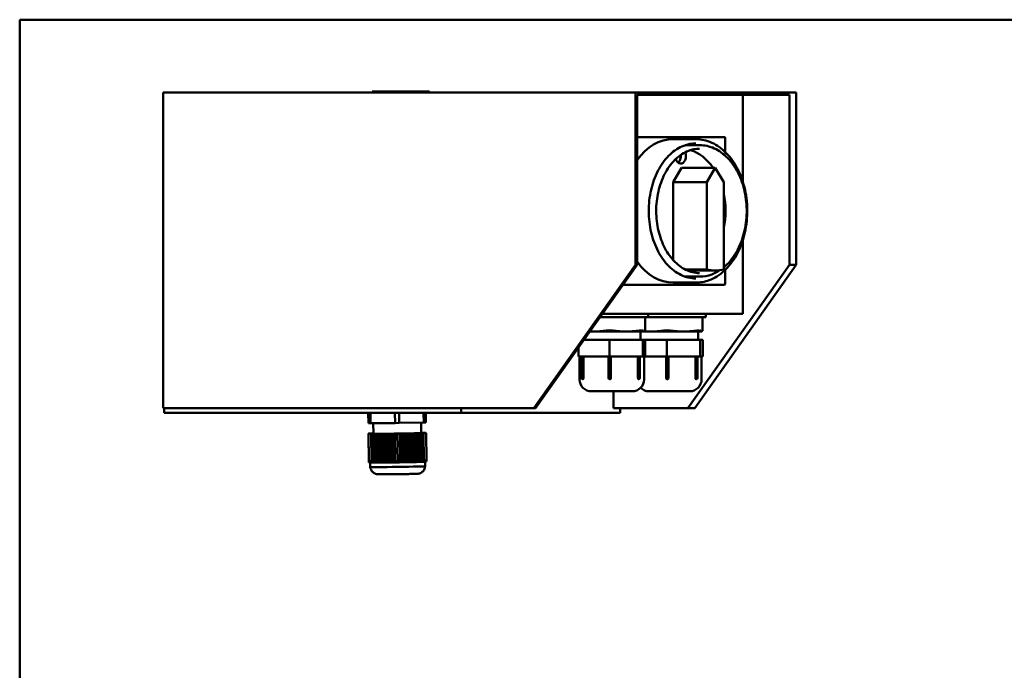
# Model space of a CAD drawing. Header units: millimetres. Extents: x 400 to 1700, y 254 to 1231.
# Tile 3 of 4: x 407 to 818, y 959 to 1231. Entities that reach past the tile are written whole.
import ezdxf

# ---------------------------------------------------------------- set-up
doc = ezdxf.new("R2010")
doc.units = ezdxf.units.MM
doc.header["$LTSCALE"] = 5
doc.layers.add('Widoczne (ISO)', color=7, linetype='Continuous', lineweight=50)

msp = doc.modelspace()

# ---------------------------------------------------------------- linework, layer by layer
at = {"layer": 'Widoczne (ISO)'}
for p, q in [((406.53, 1231.25), (406.53, 808.56)), ((430.55, 1231.25), (406.53, 1231.25)), ((430.55, 1231.25), (760.11, 1231.25)), ((818.09, 1231.25), (760.11, 1231.25)), ((818.09, 1231.25), (1281.91, 1231.25)), ((663.92, 1200.75), (466.46, 1200.75)), ((466.46, 1068.75), (466.46, 1200.75)), ((553.81, 1201.25), (553.87, 1201.25)), ((553.81, 1200.75), (553.81, 1201.25)), ((565.32, 1201.25), (553.87, 1201.25)), ((565.32, 1201.25), (565.52, 1201.25)), ((565.32, 1200.75), (565.32, 1201.25)), ((577.57, 1201.25), (565.52, 1201.25)), ((577.57, 1201.25), (577.77, 1201.25)), ((577.77, 1200.75), (577.77, 1201.25)), ((665.19, 1200.75), (663.92, 1200.75)), ((663.92, 1198.95), (663.92, 1200.75)), ((663.92, 1198.95), (663.92, 1128.75)), ((664.63, 1198.95), (664.63, 1199.75)), ((665.19, 1199.75), (664.63, 1199.75)), ((664.63, 1128.75), (664.63, 1198.95)), ((727.56, 1200.75), (665.19, 1200.75)), ((665.19, 1199.75), (727.56, 1199.75)), ((708.82, 1199.75), (708.82, 1163.39)), ((727.56, 1200.75), (731.09, 1200.75)), ((727.56, 1199.75), (728.27, 1199.75)), ((728.27, 1198.75), (728.27, 1199.75)), ((728.27, 1128.75), (728.27, 1198.75)), ((731.09, 1198.75), (731.09, 1200.75)), ((731.09, 1128.75), (731.09, 1198.75)), ((701.04, 1182.15), (664.63, 1182.15)), ((679.62, 1181.25), (689.18, 1181.25)), ((701.38, 1181.75), (701.38, 1175.95)), ((684.68, 1178.75), (690.75, 1178.75)), ((679.62, 1163.29), (683.15, 1169.25)), ((683.15, 1169.25), (697.3, 1169.25)), ((697.3, 1169.25), (693.76, 1163.29)), ((700.83, 1163.29), (697.3, 1169.25)), ((679.62, 1130.73), (679.62, 1163.29)), ((679.62, 1163.29), (693.76, 1163.29)), ((693.76, 1163.29), (693.76, 1126.79)), ((700.83, 1126.79), (700.83, 1163.29)), ((708.82, 1139.11), (708.82, 1108.25)), ((663.92, 1128.75), (621.49, 1068.75)), ((622.2, 1068.75), (664.63, 1128.75)), ((664.63, 1128.75), (663.92, 1128.75)), ((728.27, 1128.75), (685.84, 1068.75)), ((688.67, 1068.75), (731.09, 1128.75)), ((731.09, 1128.75), (728.27, 1128.75)), ((684.62, 1126.79), (693.76, 1126.79)), ((684.68, 1123.75), (690.75, 1123.75)), ((685.7, 1126.28), (697.3, 1126.28)), ((701.38, 1126.55), (701.38, 1120.75)), ((658.69, 1120.35), (701.04, 1120.35)), ((679.62, 1121.25), (689.18, 1121.25)), ((708.82, 1108.25), (650.13, 1108.25)), ((669.27, 1108.25), (669.27, 1106.8)), ((693.31, 1108.25), (693.31, 1106.8)), ((652.46, 1106.8), (649.11, 1106.8)), ((652.46, 1106.8), (653.62, 1106.8)), ((666.38, 1106.8), (653.62, 1106.8)), ((666.38, 1106.8), (667.02, 1106.8)), ((669.27, 1106.8), (667.02, 1106.8)), ((667.94, 1106.8), (667.94, 1101.26)), ((676.5, 1106.8), (669.27, 1106.8)), ((676.5, 1106.8), (677.67, 1106.8)), ((690.42, 1106.8), (677.67, 1106.8)), ((690.42, 1106.8), (691.07, 1106.8)), ((693.31, 1106.8), (691.07, 1106.8)), ((691.98, 1106.8), (691.98, 1101.26)), ((644.86, 1100.8), (646.53, 1100.8)), ((646.53, 1100.8), (660.01, 1100.8)), ((660.01, 1100.8), (667.49, 1100.8)), ((666.02, 1100.8), (666.02, 1097.3)), ((666.06, 1100.8), (666.06, 1097.3)), ((667.49, 1100.8), (667.52, 1100.8)), ((667.52, 1100.8), (667.55, 1100.81)), ((667.52, 1100.8), (670.58, 1100.8)), ((670.58, 1100.8), (684.05, 1100.8)), ((684.05, 1100.8), (691.53, 1100.8)), ((690.06, 1100.8), (690.06, 1097.3)), ((691.53, 1100.8), (691.56, 1100.8)), ((691.56, 1100.8), (691.59, 1100.81)), ((642.39, 1097.3), (653.02, 1097.3)), ((653.02, 1097.3), (653.02, 1090.3)), ((653.02, 1097.3), (666.99, 1097.3)), ((666.99, 1097.3), (666.99, 1090.3)), ((666.99, 1097.3), (667.99, 1097.3)), ((667.99, 1097.3), (667.99, 1090.3)), ((667.99, 1097.3), (677.06, 1097.3)), ((677.06, 1097.3), (677.06, 1090.3)), ((677.06, 1097.3), (691.03, 1097.3)), ((691.03, 1097.3), (691.03, 1090.3)), ((691.03, 1097.3), (692.03, 1097.3)), ((692.03, 1097.3), (692.03, 1090.3)), ((640.05, 1093.99), (640.05, 1090.3)), ((640.05, 1090.3), (646.53, 1090.3)), ((640.52, 1090.3), (640.52, 1080.8)), ((641.42, 1090.3), (641.42, 1081.31)), ((642.15, 1090.3), (642.15, 1081.31)), ((646.53, 1090.3), (653.02, 1090.3)), ((652.65, 1090.3), (652.65, 1081.31)), ((653.02, 1090.3), (660.01, 1090.3)), ((653.65, 1090.3), (653.65, 1081.31)), ((660.01, 1090.3), (666.99, 1090.3)), ((664.97, 1081.31), (664.97, 1090.3)), ((665.75, 1090.3), (665.75, 1081.31)), ((666.99, 1090.3), (667.49, 1090.3)), ((667.49, 1090.3), (667.99, 1090.3)), ((667.52, 1090.3), (667.52, 1080.8)), ((667.99, 1090.3), (670.58, 1090.3)), ((670.58, 1090.3), (677.06, 1090.3)), ((676.7, 1090.3), (676.7, 1081.31)), ((677.06, 1090.3), (684.05, 1090.3)), ((677.7, 1090.3), (677.7, 1081.31)), ((684.05, 1090.3), (691.03, 1090.3)), ((689.01, 1081.31), (689.01, 1090.3)), ((689.8, 1090.3), (689.8, 1081.31)), ((691.03, 1090.3), (691.53, 1090.3)), ((691.53, 1090.3), (692.03, 1090.3)), ((691.56, 1090.3), (691.56, 1080.8)), ((662.52, 1075.8), (645.52, 1075.8)), ((654.73, 1068.75), (654.73, 1075.8)), ((686.56, 1075.8), (669.56, 1075.8)), ((621.49, 1068.75), (466.46, 1068.75)), ((466.87, 1066.74), (466.87, 1068.75)), ((466.87, 1066.74), (591.09, 1066.74)), ((552.3, 1062.64), (552.24, 1066.74)), ((552.25, 1066.74), (552.31, 1062.48)), ((552.25, 1066.14), (552.26, 1065.48)), ((552.26, 1065.48), (552.25, 1066.14)), ((552.25, 1066.14), (552.25, 1066.14)), ((553.18, 1062.47), (553.12, 1066.74)), ((563.39, 1066.74), (563.45, 1062.53)), ((565.18, 1062.55), (565.12, 1066.74)), ((575.39, 1066.74), (575.44, 1062.78)), ((576.31, 1062.81), (576.25, 1066.74)), ((591.09, 1066.74), (591.09, 1068.75)), ((657.56, 1066.74), (591.09, 1066.74)), ((621.49, 1068.75), (622.2, 1068.75)), ((654.73, 1068.75), (685.84, 1068.75)), ((657.56, 1068.75), (657.56, 1066.74)), ((685.84, 1068.75), (688.67, 1068.75)), ((552.26, 1065.61), (552.26, 1065.76)), ((552.26, 1065.76), (552.26, 1065.75)), ((552.26, 1065.17), (552.26, 1065.75)), ((552.26, 1065.75), (552.26, 1065.74)), ((552.26, 1065.75), (552.26, 1065.6)), ((552.26, 1065.74), (552.26, 1065.32)), ((552.26, 1065.32), (552.26, 1065.74)), ((552.26, 1065.74), (552.26, 1065.73)), ((552.26, 1065.73), (552.26, 1065.18)), ((552.26, 1065.72), (552.26, 1065.51)), ((552.26, 1065.54), (552.26, 1065.72)), ((552.26, 1065.72), (552.26, 1065.7)), ((552.28, 1064.2), (552.26, 1065.7)), ((552.26, 1065.7), (552.26, 1065.7)), ((552.26, 1065.7), (552.28, 1064.4)), ((552.26, 1065.7), (552.26, 1065.49)), ((552.26, 1065.68), (552.26, 1065.68)), ((552.26, 1065.68), (552.28, 1064.18)), ((552.28, 1064.39), (552.26, 1065.68)), ((552.26, 1065.64), (552.26, 1065.64)), ((552.26, 1065.6), (552.26, 1065.61)), ((552.26, 1065.61), (552.26, 1065.61)), ((552.28, 1064.25), (552.26, 1065.6)), ((552.26, 1065.6), (552.26, 1065.6)), ((552.26, 1065.6), (552.27, 1064.59)), ((552.26, 1065.6), (552.26, 1065.6)), ((552.26, 1065.6), (552.26, 1065.6)), ((552.26, 1065.59), (552.26, 1065.59)), ((552.26, 1065.59), (552.26, 1065.59)), ((552.26, 1065.53), (552.26, 1065.54)), ((552.26, 1065.54), (552.26, 1065.54)), ((552.26, 1065.53), (552.26, 1065.53)), ((552.26, 1065.51), (552.26, 1065.51)), ((552.26, 1065.51), (552.26, 1065.51)), ((552.26, 1065.48), (552.26, 1065.48)), ((552.26, 1065.48), (552.26, 1065.48)), ((552.26, 1065.32), (552.26, 1065.32)), ((552.26, 1065.05), (552.28, 1064.27)), ((552.28, 1064.4), (552.27, 1065.28)), ((552.27, 1065.28), (552.27, 1065.28)), ((552.27, 1065.28), (552.28, 1064.39)), ((552.26, 1065.18), (552.27, 1064.61)), ((552.27, 1064.62), (552.26, 1065.17)), ((552.26, 1065.17), (552.27, 1065.17)), ((552.28, 1064.19), (552.27, 1065.03)), ((552.27, 1065.03), (552.28, 1064.2)), ((552.27, 1064.61), (552.27, 1065.03)), ((552.27, 1065.03), (552.27, 1064.62)), ((552.27, 1065.03), (552.27, 1065.03)), ((552.27, 1065.03), (552.27, 1065.03)), ((552.26, 1065.01), (552.27, 1065.01)), ((552.27, 1064.45), (552.27, 1064.85)), ((552.27, 1064.85), (552.27, 1064.85)), ((552.27, 1064.62), (552.27, 1064.62)), ((552.27, 1064.62), (552.27, 1064.62)), ((552.27, 1064.61), (552.27, 1064.61)), ((552.27, 1064.61), (552.27, 1064.61)), ((552.27, 1064.59), (552.27, 1064.45)), ((552.27, 1064.59), (552.27, 1064.59)), ((552.27, 1064.28), (552.27, 1064.46)), ((552.27, 1064.46), (552.27, 1064.45)), ((552.27, 1064.45), (552.27, 1064.45)), ((552.28, 1064.27), (552.27, 1064.28)), ((552.27, 1064.28), (552.28, 1064.28)), ((552.28, 1064.48), (552.28, 1064.48)), ((552.28, 1064.48), (552.28, 1064.26)), ((552.28, 1064.4), (552.28, 1064.4)), ((552.28, 1064.39), (552.28, 1064.39)), ((552.28, 1064.36), (552.28, 1064.36)), ((552.28, 1064.35), (552.28, 1064.35)), ((552.28, 1064.25), (552.28, 1064.25)), ((552.28, 1064.25), (552.28, 1064.25)), ((552.28, 1064.2), (552.28, 1064.2)), ((552.28, 1064.2), (552.28, 1064.2)), ((552.28, 1064.18), (552.28, 1064.19)), ((552.28, 1064.19), (552.28, 1064.19)), ((552.3, 1062.64), (552.31, 1062.48)), ((552.31, 1062.48), (553.18, 1062.47)), ((553.18, 1062.47), (563.45, 1062.53)), ((554.3, 1062.48), (554.36, 1058.09)), ((563.45, 1062.53), (565.18, 1062.55)), ((565.18, 1062.55), (575.44, 1062.78)), ((574.3, 1062.75), (574.36, 1058.36)), ((575.44, 1062.78), (576.31, 1062.81)), ((553.42, 1058.18), (552.36, 1058.16)), ((552.36, 1058.16), (552.36, 1058.14)), ((552.36, 1058.16), (552.51, 1046.83)), ((552.52, 1046.61), (552.36, 1058.14)), ((552.36, 1058.14), (552.87, 1058.14)), ((552.87, 1058.14), (552.36, 1058.13)), ((552.36, 1058.13), (552.52, 1046.51)), ((552.36, 1058.13), (552.36, 1058.12)), ((552.36, 1058.12), (552.88, 1058.13)), ((552.88, 1058.13), (552.36, 1058.11)), ((552.52, 1046.42), (552.36, 1058.12)), ((552.36, 1058.11), (552.52, 1046.34)), ((552.52, 1046.27), (552.36, 1058.11)), ((552.36, 1058.11), (552.36, 1058.11)), ((552.36, 1058.11), (552.88, 1058.11)), ((552.88, 1058.11), (552.36, 1058.1)), ((552.36, 1058.1), (552.36, 1058.09)), ((552.36, 1058.1), (552.52, 1046.21)), ((552.53, 1046.16), (552.36, 1058.09)), ((552.36, 1058.09), (552.88, 1058.09)), ((552.88, 1058.09), (552.36, 1058.08)), ((552.36, 1058.08), (552.36, 1058.07)), ((552.36, 1058.08), (552.53, 1046.12)), ((552.36, 1058.07), (552.88, 1058.08)), ((552.88, 1058.08), (552.36, 1058.07)), ((552.53, 1046.09), (552.36, 1058.07)), ((552.36, 1058.07), (552.53, 1046.07)), ((552.36, 1058.07), (552.36, 1058.06)), ((552.53, 1046.06), (552.36, 1058.06)), ((552.88, 1058.06), (552.36, 1058.05)), ((552.36, 1058.06), (552.88, 1058.06)), ((552.36, 1058.05), (552.53, 1046.06)), ((552.36, 1058.05), (552.37, 1058.04)), ((552.53, 1046.08), (552.37, 1058.04)), ((552.88, 1058.04), (552.37, 1058.03)), ((552.37, 1058.04), (552.88, 1058.04)), ((552.37, 1058.03), (552.53, 1046.1)), ((552.37, 1058.03), (552.37, 1058.02)), ((552.37, 1058.02), (552.88, 1058.03)), ((552.88, 1058.03), (552.37, 1058.02)), ((552.53, 1046.14), (552.37, 1058.02)), ((552.37, 1058.02), (552.37, 1058.01)), ((552.37, 1058.02), (552.53, 1046.18)), ((552.37, 1058.01), (552.88, 1058.01)), ((552.88, 1058.01), (552.37, 1058)), ((552.53, 1046.23), (552.37, 1058.01)), ((552.37, 1058), (552.37, 1057.99)), ((552.37, 1058), (552.53, 1046.3)), ((552.37, 1057.99), (552.89, 1057.99)), ((552.89, 1057.99), (552.37, 1057.98)), ((552.53, 1046.37), (552.37, 1057.99)), ((552.37, 1057.98), (552.37, 1057.97)), ((552.37, 1057.98), (552.53, 1046.45)), ((552.37, 1057.97), (553.44, 1057.97)), ((552.37, 1057.97), (552.53, 1046.64)), ((553.94, 1058.18), (553.42, 1058.18)), ((553.44, 1057.97), (553.95, 1057.98)), ((553.6, 1046.44), (553.44, 1057.97)), ((554.36, 1058.2), (553.94, 1058.19)), ((553.94, 1058.19), (553.94, 1058.18)), ((553.94, 1058.18), (553.94, 1058.19)), ((553.95, 1057.98), (554.11, 1046.24)), ((553.95, 1057.98), (553.95, 1057.97)), ((553.95, 1057.97), (554.48, 1057.98)), ((553.95, 1057.97), (554.11, 1046.36)), ((554.48, 1057.98), (554.99, 1057.99)), ((554.64, 1046.28), (554.48, 1057.98)), ((554.99, 1057.99), (555.16, 1046.07)), ((554.99, 1057.99), (554.99, 1057.98)), ((554.99, 1057.98), (555.16, 1046.21)), ((554.99, 1057.98), (555.52, 1057.98)), ((555.52, 1057.98), (556.03, 1058)), ((555.68, 1046.15), (555.52, 1057.98)), ((556.03, 1058), (556.03, 1057.99)), ((556.03, 1058), (556.2, 1046)), ((556.03, 1057.99), (556.2, 1046.1)), ((556.03, 1057.99), (556.56, 1057.99)), ((556.56, 1057.99), (557.07, 1058)), ((556.72, 1046.06), (556.56, 1057.99)), ((557.07, 1058), (557.07, 1057.99)), ((557.07, 1058), (557.24, 1046)), ((557.07, 1057.99), (557.6, 1058)), ((557.07, 1057.99), (557.24, 1046.03)), ((557.6, 1058), (558.11, 1058.01)), ((557.76, 1046.01), (557.6, 1058)), ((558.11, 1058.01), (558.11, 1058)), ((558.11, 1058.01), (558.28, 1046.01)), ((558.11, 1058), (558.28, 1046)), ((558.11, 1058), (558.64, 1058)), ((558.64, 1058), (559.15, 1058.01)), ((558.8, 1046.01), (558.64, 1058)), ((559.15, 1058.01), (559.67, 1058.01)), ((559.15, 1058.01), (559.32, 1046.02)), ((559.15, 1058.01), (559.15, 1058.01)), ((559.15, 1058.01), (559.32, 1046.02)), ((559.67, 1058.01), (560.19, 1058.02)), ((559.84, 1046.04), (559.67, 1058.01)), ((560.19, 1058.02), (560.36, 1046.02)), ((560.19, 1058.02), (560.19, 1058.01)), ((560.19, 1058.01), (560.71, 1058.01)), ((560.19, 1058.01), (560.36, 1046.08)), ((560.71, 1058.01), (561.23, 1058.03)), ((560.88, 1046.13), (560.71, 1058.01)), ((561.23, 1058.03), (561.4, 1046.03)), ((561.23, 1058.03), (561.23, 1058.02)), ((561.23, 1058.02), (561.39, 1046.18)), ((561.23, 1058.02), (561.75, 1058.02)), ((561.75, 1058.02), (562.27, 1058.03)), ((561.92, 1046.25), (561.75, 1058.02)), ((562.27, 1058.03), (562.27, 1058.02)), ((562.27, 1058.03), (562.43, 1046.12)), ((562.27, 1058.02), (562.79, 1058.03)), ((562.27, 1058.02), (562.43, 1046.32)), ((562.79, 1058.03), (563.31, 1058.04)), ((562.95, 1046.41), (562.79, 1058.03)), ((563.31, 1058.03), (564.38, 1058.04)), ((563.31, 1058.04), (563.31, 1058.03)), ((563.31, 1058.04), (563.47, 1046.29)), ((563.31, 1058.03), (563.47, 1046.5)), ((564.38, 1058.04), (565.44, 1058.06)), ((564.38, 1058.04), (564.53, 1046.71)), ((565.44, 1058.06), (565.44, 1058.07)), ((565.44, 1058.07), (565.96, 1058.07)), ((565.6, 1046.53), (565.44, 1058.06)), ((565.96, 1058.07), (566.48, 1058.08)), ((565.96, 1058.07), (566.12, 1046.45)), ((566.48, 1058.08), (566.48, 1058.09)), ((566.48, 1058.09), (567, 1058.09)), ((566.64, 1046.38), (566.48, 1058.08)), ((567, 1058.09), (567.52, 1058.1)), ((567, 1058.09), (567.16, 1046.32)), ((567.52, 1058.11), (568.03, 1058.12)), ((567.52, 1058.1), (567.52, 1058.11)), ((567.68, 1046.27), (567.52, 1058.1)), ((568.03, 1058.12), (568.56, 1058.13)), ((568.03, 1058.12), (568.2, 1046.23)), ((568.56, 1058.13), (569.07, 1058.14)), ((568.72, 1046.2), (568.56, 1058.13)), ((568.56, 1058.13), (568.56, 1058.13)), ((569.07, 1058.14), (569.6, 1058.15)), ((569.07, 1058.14), (569.24, 1046.17)), ((569.6, 1058.15), (569.59, 1058.16)), ((569.59, 1058.16), (570.11, 1058.16)), ((569.76, 1046.16), (569.6, 1058.15)), ((570.11, 1058.16), (570.63, 1058.17)), ((570.11, 1058.16), (570.28, 1046.16)), ((570.63, 1058.18), (571.15, 1058.18)), ((570.63, 1058.17), (570.63, 1058.18)), ((570.8, 1046.18), (570.63, 1058.17)), ((571.15, 1058.18), (571.67, 1058.19)), ((571.15, 1058.18), (571.32, 1046.2)), ((571.67, 1058.2), (572.19, 1058.21)), ((571.67, 1058.19), (571.67, 1058.2)), ((571.84, 1046.23), (571.67, 1058.19)), ((572.19, 1058.21), (572.71, 1058.22)), ((572.19, 1058.21), (572.35, 1046.27)), ((572.71, 1058.22), (572.71, 1058.23)), ((572.71, 1058.23), (573.23, 1058.23)), ((572.87, 1046.33), (572.71, 1058.22)), ((573.23, 1058.23), (573.75, 1058.24)), ((573.23, 1058.23), (573.39, 1046.39)), ((573.75, 1058.25), (574.27, 1058.25)), ((573.75, 1058.24), (573.75, 1058.25)), ((573.91, 1046.47), (573.75, 1058.24)), ((574.27, 1058.25), (574.79, 1058.26)), ((574.27, 1058.25), (574.43, 1046.55)), ((574.77, 1058.48), (574.36, 1058.48)), ((575.29, 1058.48), (574.77, 1058.47)), ((574.77, 1058.47), (574.77, 1058.48)), ((574.79, 1058.27), (575.3, 1058.27)), ((574.79, 1058.26), (574.79, 1058.27)), ((574.95, 1046.64), (574.79, 1058.26)), ((576.35, 1058.49), (575.29, 1058.48)), ((575.3, 1058.27), (576.37, 1058.3)), ((575.3, 1058.27), (575.46, 1046.74)), ((575.84, 1058.46), (576.36, 1058.47)), ((576.36, 1058.46), (575.84, 1058.46)), ((575.84, 1058.44), (576.36, 1058.45)), ((576.36, 1058.45), (575.84, 1058.44)), ((575.84, 1058.43), (576.36, 1058.44)), ((576.36, 1058.43), (575.84, 1058.43)), ((575.84, 1058.41), (576.36, 1058.42)), ((576.36, 1058.41), (575.84, 1058.41)), ((575.84, 1058.39), (576.36, 1058.4)), ((576.36, 1058.4), (575.84, 1058.39)), ((575.85, 1058.38), (576.36, 1058.39)), ((576.36, 1058.38), (575.85, 1058.38)), ((575.85, 1058.36), (576.36, 1058.37)), ((576.36, 1058.36), (575.85, 1058.36)), ((576.36, 1058.35), (575.85, 1058.34)), ((575.85, 1058.34), (576.36, 1058.35)), ((575.85, 1058.33), (576.37, 1058.34)), ((576.37, 1058.33), (575.85, 1058.33)), ((575.85, 1058.31), (576.37, 1058.32)), ((576.37, 1058.31), (575.85, 1058.31)), ((576.36, 1058.47), (576.35, 1058.49)), ((576.36, 1058.47), (576.36, 1058.46)), ((576.36, 1058.45), (576.36, 1058.46)), ((576.36, 1058.45), (576.36, 1058.45)), ((576.36, 1058.44), (576.36, 1058.45)), ((576.36, 1058.44), (576.36, 1058.43)), ((576.36, 1058.42), (576.36, 1058.43)), ((576.36, 1058.42), (576.36, 1058.41)), ((576.36, 1058.4), (576.36, 1058.41)), ((576.36, 1058.4), (576.36, 1058.4)), ((576.36, 1058.39), (576.36, 1058.4)), ((576.36, 1058.39), (576.36, 1058.38)), ((576.36, 1058.37), (576.36, 1058.38)), ((576.36, 1058.37), (576.36, 1058.36)), ((576.36, 1058.35), (576.36, 1058.36)), ((576.36, 1058.35), (576.36, 1058.35)), ((576.37, 1058.34), (576.36, 1058.35)), ((576.37, 1058.34), (576.37, 1058.33)), ((576.37, 1058.32), (576.37, 1058.33)), ((576.37, 1058.32), (576.37, 1058.31)), ((576.37, 1058.3), (576.37, 1058.31)), ((576.37, 1058.3), (576.52, 1046.97)), ((552.53, 1046.09), (552.53, 1046.09)), ((552.53, 1046.06), (552.53, 1046.06)), ((552.56, 1046.05), (552.53, 1046.06)), ((552.54, 1046.06), (552.53, 1046.06)), ((552.68, 1046.04), (552.63, 1046.04)), ((552.93, 1046.03), (552.89, 1046.03)), ((553.03, 1046.02), (553.06, 1044.16)), ((556.2, 1046), (556.08, 1045.99)), ((556.2, 1045.99), (556.2, 1046)), ((557.24, 1046), (556.89, 1046)), ((557.24, 1046), (557.24, 1046)), ((557.76, 1046.01), (557.79, 1046)), ((558.28, 1046.01), (557.79, 1046)), ((558.28, 1046.01), (558.28, 1046.01)), ((558.28, 1046), (558.28, 1046.01)), ((558.28, 1046.01), (558.28, 1046.01)), ((558.28, 1046), (558.28, 1046)), ((559.32, 1046.02), (558.8, 1046)), ((558.8, 1046.01), (558.8, 1046)), ((559.32, 1046.01), (559.32, 1046.02)), ((559.32, 1046.01), (559.32, 1046.02)), ((559.32, 1046.02), (559.32, 1046.02)), ((559.32, 1046.02), (559.32, 1046.02)), ((560.36, 1046.02), (559.94, 1046.01)), ((560.36, 1046.02), (560.36, 1046.02)), ((561.4, 1046.03), (561.24, 1046.02)), ((561.4, 1046.03), (561.4, 1046.03)), ((567.84, 1046.12), (567.68, 1046.11)), ((569.14, 1046.14), (568.72, 1046.14)), ((569.76, 1046.16), (569.76, 1046.15)), ((569.76, 1046.16), (569.76, 1046.16)), ((570.27, 1046.16), (569.76, 1046.16)), ((570.27, 1046.16), (570.28, 1046.16)), ((571.28, 1046.19), (570.8, 1046.18)), ((570.8, 1046.18), (570.8, 1046.17)), ((570.8, 1046.18), (570.8, 1046.18)), ((571.28, 1046.19), (571.32, 1046.2)), ((572.19, 1046.21), (571.84, 1046.21)), ((572.99, 1046.23), (572.88, 1046.23)), ((576.03, 1046.34), (576.05, 1044.48)), ((576.17, 1046.35), (576.14, 1046.35)), ((576.43, 1046.37), (576.38, 1046.37)), ((576.53, 1046.39), (576.5, 1046.38)), ((576.52, 1046.39), (576.53, 1046.39)), ((576.52, 1046.39), (576.52, 1046.39)), ((576.53, 1046.78), (576.53, 1046.7)), ((576.53, 1046.63), (576.53, 1046.57)), ((576.53, 1046.51), (576.53, 1046.47)), ((576.53, 1046.43), (576.53, 1046.41)), ((576.53, 1046.39), (576.53, 1046.39))]:
    msp.add_line(p, q, dxfattribs=at)
for centre, radius, start, end in [((645.52, 1080.8), 5, 180, 270), ((641.92, 1081.31), 0.5, 180, 270), ((653.15, 1081.31), 0.5, 180, 270), ((662.52, 1080.8), 5, 270, 0), ((665.25, 1081.31), 0.5, 270, 0), ((677.2, 1081.31), 0.5, 180, 270), ((686.56, 1080.8), 5, 270, 0), ((689.3, 1081.31), 0.5, 270, 0), ((669.56, 1080.8), 5, 225.238, 270)]:
    msp.add_arc(centre, radius, start, end, dxfattribs=at)
for centre, major_axis, ratio, start_param, end_param in [((679.62, 1151.25), (0, 30), 0.707107, 0, 0.784776), ((682.82, 1174.14), (0, -3.09), 0.707107, 5.095786, 8.403339), ((680.7, 1174.14), (0, 3.09), 0.707107, 3.647886, 4.880869), ((683.15, 1151.25), (0, 26), 0.707107, 5.477071, 6.073424), ((683.15, 1151.25), (0, -26), 0.707107, 1.29255, 1.849043), ((679.62, 1151.25), (0, -30), 0.707107, 5.498409, 6.283185), ((683.15, 1151.25), (0, -26), 0.707107, 0.209761, 0.282438), ((697.3, 1151.28), (0, -25), 0.707107, 6.081827, 6.484543), ((564.36, 1058.23), (-10, -0.14), 0.013781, 0, 3.141593), ((569.04, 1121.96), (2.95, -78.34), 0.866356, 5.994136, 5.999587), ((552.07, 1079.59), (0.46, -33.53), 0.000827, 6.224212, 6.242216), ((552.07, 1079.59), (0.46, -33.53), 0.000827, 0.013406, 0.03141), ((552.07, 1079.04), (0.45, -32.98), 0.000827, 6.260255, 6.269403), ((552.07, 1079.04), (0.45, -32.98), 0.000827, 6.269404, 6.278552), ((564.53, 1046.23), (-12, -0.17), 0.013781, 0.074198, 0.131241), ((564.53, 1046.23), (-12, -0.17), 0.013781, 0.168383, 0.245619), ((564.53, 1046.23), (-12, -0.17), 0.013781, 0.259367, 0.789485), ((555.13, 1122.1), (1.08, -78.39), 0.000827, 0.242219, 0.24767), ((564.53, 1046.23), (-12, -0.17), 0.013781, 0.803233, 0.880469), ((558.09, 1079.53), (1.26, -33.51), 0.866356, 6.210396, 6.228401), ((564.53, 1046.23), (-12, -0.17), 0.013781, 0.917611, 0.974654), ((564.53, 1046.23), (11.5, 0.16), 0.013781, 4.137371, 4.137472), ((564.53, 1046.23), (-12, -0.17), 0.013781, 1.022695, 1.048025), ((558.08, 1078.98), (1.24, -32.96), 0.866356, 6.246439, 6.255587), ((558.08, 1078.98), (1.24, -32.96), 0.866356, 6.255588, 6.264737), ((564.53, 1046.23), (-12, -0.17), 0.013781, 1.048025, 1.073355), ((558.07, 1079.53), (1.26, -33.51), 0.866356, 6.282775, 6.300779), ((564.53, 1046.23), (11.5, 0.16), 0.013786, 4.241763, 4.241864), ((564.53, 1046.23), (-12, -0.17), 0.013781, 1.121395, 1.178439), ((564.53, 1046.23), (-12, -0.17), 0.013781, 1.21558, 1.292816), ((577.37, 1122.23), (-0.79, -78.39), 0.865529, 6.049252, 6.054703), ((564.53, 1046.23), (-12, -0.17), 0.013781, 1.306565, 1.836682), ((549.6, 1121.84), (2.95, -78.34), 0.866356, 0.228403, 0.233854), ((564.53, 1046.23), (-12, -0.17), 0.013781, 1.850431, 1.927667), ((564.53, 1046.23), (-12, -0.17), 0.013781, 1.964808, 2.021852), ((570.09, 1079.7), (-0.34, -33.54), 0.865529, 6.265512, 6.283517), ((564.53, 1046.23), (11.5, 0.16), 0.013819, 5.184616, 5.18467), ((564.53, 1046.23), (-12, -0.17), 0.013781, 2.069893, 2.095222), ((570.08, 1079.14), (-0.33, -32.98), 0.865529, 0.01837, 0.027518), ((570.08, 1079.14), (-0.33, -32.98), 0.865529, 0.027519, 0.036667), ((564.53, 1046.23), (-12, -0.17), 0.013781, 2.095222, 2.120552), ((564.53, 1046.23), (11.5, 0.16), 0.013804, 5.289012, 5.289062), ((564.53, 1046.23), (-12, -0.17), 0.013781, 2.168593, 2.225636), ((570.06, 1079.7), (-0.34, -33.54), 0.865529, 0.054706, 0.07271), ((564.53, 1046.23), (-12, -0.17), 0.013781, 2.262778, 2.340014), ((571.81, 1122.33), (1.08, -78.39), 0.000827, 0.242219, 0.24767), ((564.53, 1046.23), (12, 0.17), 0.013781, 5.495355, 6.025472), ((557.95, 1121.8), (-0.79, -78.39), 0.865529, 0.283519, 0.28897), ((564.53, 1046.23), (12, 0.17), 0.013781, 6.039221, 6.116457), ((564.53, 1046.23), (12, 0.17), 0.013781, 6.153599, 6.210642), ((576.06, 1079.93), (0.46, -33.53), 0.000827, 0.013406, 0.03141), ((564.55, 1044.32), (11.5, 0.16), 0.013781, 3.141593, 6.283185)]:
    msp.add_ellipse(centre, major_axis=major_axis, ratio=ratio, start_param=start_param, end_param=end_param, dxfattribs=at)
for points, knots in [([(689.18, 1181.25), (691.44, 1181.25), (693.71, 1180.75), (698.02, 1178.79), (700.06, 1177.32), (703.73, 1173.56), (705.36, 1171.25), (708.01, 1166.03), (709.04, 1163.12), (710.38, 1156.98), (710.7, 1153.77), (710.59, 1147.36), (710.17, 1144.16), (708.63, 1138.12), (707.51, 1135.27), (704.67, 1130.21), (702.96, 1127.99), (699.11, 1124.44), (696.97, 1123.1), (692.93, 1121.59), (691.05, 1121.25), (689.18, 1121.25)], [0, 0, 0, 0, 0.311063, 0.311063, 0.62636, 0.62636, 0.947406, 0.947406, 1.270566, 1.270566, 1.593957, 1.593957, 1.917303, 1.917303, 2.240699, 2.240699, 2.563728, 2.563728, 2.884128, 2.884128, 3.141593, 3.141593, 3.141593, 3.141593]), ([(701.04, 1182.15), (701.08, 1182.15), (701.11, 1182.14), (701.17, 1182.12), (701.2, 1182.11), (701.26, 1182.06), (701.28, 1182.04), (701.33, 1181.98), (701.34, 1181.94), (701.37, 1181.88), (701.38, 1181.84), (701.38, 1181.79), (701.38, 1181.77), (701.38, 1181.75)], [0, 0, 0, 0, 0.238514, 0.238514, 0.490273, 0.490273, 0.779958, 0.779958, 1.094117, 1.094117, 1.408277, 1.408277, 1.570796, 1.570796, 1.570796, 1.570796]), ([(689.18, 1123), (687.05, 1123), (684.92, 1123.5), (680.88, 1125.46), (678.98, 1126.9), (675.61, 1130.56), (674.14, 1132.76), (671.75, 1137.71), (670.84, 1140.46), (669.66, 1146.24), (669.4, 1149.26), (669.55, 1155.27), (669.96, 1158.26), (671.43, 1163.89), (672.48, 1166.54), (675.09, 1171.22), (676.66, 1173.26), (680.15, 1176.53), (682.08, 1177.76), (685.74, 1179.18), (687.46, 1179.5), (689.18, 1179.5)], [3.141593, 3.141593, 3.141593, 3.141593, 3.471979, 3.471979, 3.796525, 3.796525, 4.114866, 4.114866, 4.431456, 4.431456, 4.747944, 4.747944, 5.064489, 5.064489, 5.380958, 5.380958, 5.697708, 5.697708, 6.016936, 6.016936, 6.283185, 6.283185, 6.283185, 6.283185]), ([(690.75, 1125.25), (688.79, 1125.25), (686.83, 1125.71), (683.12, 1127.51), (681.37, 1128.83), (678.26, 1132.19), (676.9, 1134.22), (674.71, 1138.78), (673.86, 1141.31), (672.78, 1146.62), (672.53, 1149.4), (672.67, 1154.94), (673.05, 1157.69), (674.4, 1162.88), (675.36, 1165.31), (677.77, 1169.62), (679.22, 1171.5), (682.43, 1174.51), (684.21, 1175.65), (687.59, 1176.95), (689.17, 1177.25), (690.75, 1177.25)], [3.141593, 3.141593, 3.141593, 3.141593, 3.471235, 3.471235, 3.795487, 3.795487, 4.113959, 4.113959, 4.430784, 4.430784, 4.74751, 4.74751, 5.064289, 5.064289, 5.380998, 5.380998, 5.697972, 5.697972, 6.017264, 6.017264, 6.283185, 6.283185, 6.283185, 6.283185]), ([(690.75, 1178.75), (692.83, 1178.75), (694.9, 1178.29), (698.85, 1176.49), (700.72, 1175.14), (704.09, 1171.69), (705.58, 1169.57), (708.01, 1164.79), (708.95, 1162.12), (710.17, 1156.49), (710.46, 1153.55), (710.37, 1147.67), (709.98, 1144.74), (708.56, 1139.21), (707.54, 1136.6), (704.94, 1131.96), (703.37, 1129.93), (701.35, 1128.06), (701.09, 1127.84), (700.83, 1127.62)], [0, 0, 0, 0, 0.31162, 0.31162, 0.627231, 0.627231, 0.948225, 0.948225, 1.271182, 1.271182, 1.594351, 1.594351, 1.917477, 1.917477, 2.24065, 2.24065, 2.563484, 2.563484, 2.609498, 2.609498, 2.609498, 2.609498]), ([(699.24, 1126.43), (698.15, 1125.71), (697.01, 1125.12), (694.19, 1124.07), (692.47, 1123.75), (690.75, 1123.75)], [2.7009082, 2.7009082, 2.7009082, 2.7009082, 2.8838679, 2.8838679, 3.1415927, 3.1415927, 3.1415927, 3.1415927]), ([(701.38, 1120.75), (701.38, 1120.71), (701.38, 1120.68), (701.36, 1120.61), (701.35, 1120.57), (701.32, 1120.51), (701.3, 1120.48), (701.24, 1120.42), (701.21, 1120.4), (701.14, 1120.36), (701.1, 1120.35), (701.06, 1120.35), (701.05, 1120.35), (701.04, 1120.35)], [1.570796, 1.570796, 1.570796, 1.570796, 1.884956, 1.884956, 2.199115, 2.199115, 2.513274, 2.513274, 2.827433, 2.827433, 3.088498, 3.088498, 3.141593, 3.141593, 3.141593, 3.141593]), ([(653.8, 1101.25), (653.75, 1101.25), (653.7, 1101.26), (653.46, 1101.29), (653.24, 1101.3), (652.83, 1101.3), (652.62, 1101.29), (652.39, 1101.26), (652.34, 1101.25), (652.3, 1101.25)], [-0.7494231, -0.7494231, -0.7494231, -0.7494231, -0.7348084, -0.7348084, -0.6737745, -0.6737745, -0.6127406, -0.6127406, -0.5981259, -0.5981259, -0.5981259, -0.5981259]), ([(667.05, 1101.25), (667.04, 1101.25), (667.04, 1101.26), (666.99, 1101.29), (666.91, 1101.3), (666.69, 1101.3), (666.53, 1101.29), (666.31, 1101.26), (666.26, 1101.25), (666.22, 1101.25)], [-0.7494231, -0.7494231, -0.7494231, -0.7494231, -0.7348084, -0.7348084, -0.6737745, -0.6737745, -0.6127406, -0.6127406, -0.5981259, -0.5981259, -0.5981259, -0.5981259]), ([(677.84, 1101.25), (677.79, 1101.25), (677.75, 1101.26), (677.5, 1101.29), (677.28, 1101.3), (676.87, 1101.3), (676.66, 1101.29), (676.43, 1101.26), (676.38, 1101.25), (676.34, 1101.25)], [-0.7494231, -0.7494231, -0.7494231, -0.7494231, -0.7348084, -0.7348084, -0.6737745, -0.6737745, -0.6127406, -0.6127406, -0.5981259, -0.5981259, -0.5981259, -0.5981259]), ([(691.09, 1101.25), (691.09, 1101.25), (691.08, 1101.26), (691.04, 1101.29), (690.95, 1101.3), (690.73, 1101.3), (690.57, 1101.29), (690.35, 1101.26), (690.3, 1101.25), (690.26, 1101.25)], [-0.7494231, -0.7494231, -0.7494231, -0.7494231, -0.7348084, -0.7348084, -0.6737745, -0.6737745, -0.6127406, -0.6127406, -0.5981259, -0.5981259, -0.5981259, -0.5981259]), ([(641.92, 1080.81), (641.94, 1080.81), (641.96, 1080.82), (642, 1080.84), (642.02, 1080.86), (642.05, 1080.9), (642.08, 1080.94), (642.11, 1081.02), (642.12, 1081.08), (642.14, 1081.19), (642.15, 1081.25), (642.15, 1081.31)], [-0.22380605, -0.22380605, -0.22380605, -0.22380605, -0.21140963, -0.21140963, -0.1990132, -0.1990132, -0.18374397, -0.18374397, -0.166474, -0.166474, -0.14920403, -0.14920403, -0.14920403, -0.14920403]), ([(653.15, 1080.81), (653.2, 1080.81), (653.24, 1080.82), (653.33, 1080.84), (653.37, 1080.86), (653.45, 1080.9), (653.5, 1080.94), (653.57, 1081.02), (653.6, 1081.08), (653.64, 1081.19), (653.65, 1081.25), (653.65, 1081.31)], [-0.22380605, -0.22380605, -0.22380605, -0.22380605, -0.21140963, -0.21140963, -0.1990132, -0.1990132, -0.18374397, -0.18374397, -0.166474, -0.166474, -0.14920403, -0.14920403, -0.14920403, -0.14920403]), ([(664.97, 1081.31), (664.97, 1081.25), (664.98, 1081.19), (665, 1081.08), (665.02, 1081.02), (665.06, 1080.94), (665.09, 1080.9), (665.13, 1080.86), (665.16, 1080.84), (665.21, 1080.82), (665.23, 1080.81), (665.25, 1080.81)], [-0.29840807, -0.29840807, -0.29840807, -0.29840807, -0.2811381, -0.2811381, -0.26386814, -0.26386814, -0.2485989, -0.2485989, -0.23620248, -0.23620248, -0.22380605, -0.22380605, -0.22380605, -0.22380605]), ([(677.2, 1080.81), (677.24, 1080.81), (677.28, 1080.82), (677.37, 1080.84), (677.41, 1080.86), (677.49, 1080.9), (677.54, 1080.94), (677.61, 1081.02), (677.64, 1081.08), (677.68, 1081.19), (677.7, 1081.25), (677.7, 1081.31)], [-0.22380605, -0.22380605, -0.22380605, -0.22380605, -0.21140963, -0.21140963, -0.1990132, -0.1990132, -0.18374397, -0.18374397, -0.166474, -0.166474, -0.14920403, -0.14920403, -0.14920403, -0.14920403]), ([(689.01, 1081.31), (689.01, 1081.25), (689.02, 1081.19), (689.04, 1081.08), (689.06, 1081.02), (689.1, 1080.94), (689.13, 1080.9), (689.18, 1080.86), (689.2, 1080.84), (689.25, 1080.82), (689.27, 1080.81), (689.3, 1080.81)], [-0.29840807, -0.29840807, -0.29840807, -0.29840807, -0.2811381, -0.2811381, -0.26386814, -0.26386814, -0.2485989, -0.2485989, -0.23620248, -0.23620248, -0.22380605, -0.22380605, -0.22380605, -0.22380605]), ([(555.06, 1041.33), (554.97, 1041.37), (554.88, 1041.43), (554.65, 1041.57), (554.53, 1041.66), (554.24, 1041.89), (554.08, 1042.04), (553.74, 1042.44), (553.56, 1042.69), (553.25, 1043.34), (553.11, 1043.73), (553.06, 1044.16)], [3.11550522, 3.11550522, 3.11550522, 3.11550522, 3.12034909, 3.12034909, 3.12519295, 3.12519295, 3.13003682, 3.13003682, 3.13488069, 3.13488069, 3.13972455, 3.13972455, 3.13972455, 3.13972455]), ([(574.13, 1041.59), (573.99, 1041.51), (573.9, 1041.48), (573.75, 1041.43), (573.69, 1041.41), (573.59, 1041.39), (573.55, 1041.38), (573.45, 1041.36), (573.41, 1041.36), (573.25, 1041.33), (573.17, 1041.33), (572.82, 1041.3), (572.48, 1041.29), (571.52, 1041.25), (570.88, 1041.23), (569.43, 1041.2), (568.62, 1041.18), (566.89, 1041.15), (565.98, 1041.13), (564.13, 1041.1), (563.2, 1041.09), (561.42, 1041.07), (560.57, 1041.07), (559.03, 1041.06), (558.34, 1041.06), (557.18, 1041.07), (556.72, 1041.07), (556.23, 1041.08), (556.11, 1041.09), (555.92, 1041.1), (555.87, 1041.1), (555.73, 1041.12), (555.68, 1041.13), (555.54, 1041.15), (555.47, 1041.17), (555.27, 1041.23), (555.19, 1041.26), (555.06, 1041.33)], [0.025708, 0.025708, 0.025708, 0.025708, 0.040662, 0.040662, 0.057308, 0.057308, 0.078418, 0.078418, 0.115712, 0.115712, 0.234995, 0.234995, 0.539701, 0.539701, 0.873214, 0.873214, 1.196444, 1.196444, 1.517886, 1.517886, 1.838919, 1.838919, 2.160143, 2.160143, 2.482486, 2.482486, 2.809853, 2.809853, 2.962679, 2.962679, 3.039092, 3.039092, 3.077299, 3.077299, 3.102022, 3.102022, 3.115505, 3.115505, 3.115505, 3.115505]), ([(576.05, 1044.48), (576.01, 1044.08), (575.9, 1043.71), (575.62, 1043.06), (575.45, 1042.79), (575.12, 1042.37), (574.96, 1042.21), (574.68, 1041.96), (574.56, 1041.86), (574.33, 1041.71), (574.23, 1041.65), (574.14, 1041.6), (574.13, 1041.6), (574.13, 1041.59)], [0.00148819, 0.00148819, 0.00148819, 0.00148819, 0.0059653, 0.0059653, 0.01080917, 0.01080917, 0.01565303, 0.01565303, 0.0204969, 0.0204969, 0.02534076, 0.02534076, 0.02570752, 0.02570752, 0.02570752, 0.02570752])]:
    msp.add_open_spline(points, degree=3, knots=knots, dxfattribs=at)
for points, weights in [([(644.89, 1100.84), (645.72, 1100.8), (646.53, 1100.8)], [1.0200677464, 1.01266867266, 1]), ([(646.53, 1100.8), (649.25, 1100.8), (652.3, 1101.25)], [1, 1.04333967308, 1.02500755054]), ([(653.8, 1101.25), (657.08, 1100.8), (660.01, 1100.8)], [1.02500755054, 1.04333967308, 1]), ([(660.01, 1100.8), (662.93, 1100.8), (666.22, 1101.25)], [1, 1.04333967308, 1.02500755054]), ([(667.05, 1101.25), (667.28, 1100.8), (667.49, 1100.8)], [1.02500755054, 1.04333967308, 1]), ([(667.49, 1100.8), (667.7, 1100.8), (667.94, 1101.25)], [1, 1.04333967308, 1.02500755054]), ([(667.71, 1100.92), (669.17, 1100.8), (670.58, 1100.8)], [1.02812769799, 1.0220343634, 1]), ([(670.58, 1100.8), (673.29, 1100.8), (676.34, 1101.25)], [1, 1.04333967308, 1.02500755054]), ([(677.84, 1101.25), (681.12, 1100.8), (684.05, 1100.8)], [1.02500755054, 1.04333967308, 1]), ([(684.05, 1100.8), (686.97, 1100.8), (690.26, 1101.25)], [1, 1.04333967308, 1.02500755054]), ([(691.09, 1101.25), (691.32, 1100.8), (691.53, 1100.8)], [1.02500755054, 1.04333967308, 1]), ([(691.53, 1100.8), (691.74, 1100.8), (691.98, 1101.25)], [1, 1.04333967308, 1.02500755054]), ([(552.51, 1046.83), (552.51, 1046.71), (552.52, 1046.61)], [1.03059895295, 1.03443691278, 1.03615699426]), ([(552.52, 1046.61), (552.52, 1046.61), (552.52, 1046.61)], [1.11875016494, 1.11874476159, 1.11873935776]), ([(552.52, 1046.51), (552.52, 1046.46), (552.52, 1046.42)], [2.38492444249, 2.39631910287, 2.40645676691]), ([(552.52, 1046.42), (552.52, 1046.42), (552.52, 1046.42)], [1.00346989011, 1.00346910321, 1.00346831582]), ([(552.52, 1046.34), (552.52, 1046.3), (552.52, 1046.27)], [2.4257172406, 2.43500827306, 2.44291812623]), ([(552.52, 1046.27), (552.52, 1046.27), (552.52, 1046.27)], [1.00227152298, 1.00227035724, 1.00226919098]), ([(552.52, 1046.21), (552.53, 1046.18), (552.53, 1046.16)], [2.45746040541, 2.46421278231, 2.469482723]), ([(552.53, 1046.64), (553.07, 1046.53), (553.6, 1046.44)], [1.03059895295, 1.03443691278, 1.03615699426]), ([(552.53, 1046.45), (552.53, 1046.54), (552.53, 1046.64)], [1.03615699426, 1.03443691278, 1.03059895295]), ([(553.05, 1046.25), (552.79, 1046.35), (552.53, 1046.45)], [1.10667789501, 1.11299129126, 1.11875016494]), ([(552.53, 1046.37), (552.79, 1046.31), (553.05, 1046.25)], [2.47831262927, 2.49767251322, 2.51583023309]), ([(552.53, 1046.3), (552.53, 1046.33), (552.53, 1046.37)], [2.40645676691, 2.39631910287, 2.38492444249]), ([(553.05, 1046.1), (552.8, 1046.19), (552.53, 1046.3)], [1.00121647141, 1.00262710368, 1.00346989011]), ([(552.53, 1046.23), (552.79, 1046.16), (553.05, 1046.1)], [2.5955942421, 2.6197340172, 2.64257377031]), ([(552.53, 1046.18), (552.53, 1046.2), (552.53, 1046.23)], [2.44291812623, 2.43500827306, 2.4257172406]), ([(552.93, 1046.03), (552.73, 1046.1), (552.53, 1046.18)], [1, 1.00131282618, 1.00227152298]), ([(552.53, 1046.16), (552.53, 1046.16), (552.53, 1046.16)], [1.00107831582, 1.00107683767, 1.00107535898]), ([(552.53, 1046.1), (552.53, 1046.12), (552.53, 1046.14)], [2.469482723, 2.46421278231, 2.45746040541]), ([(552.7, 1046.04), (552.62, 1046.07), (552.53, 1046.1)], [1, 1.00057122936, 1.00107831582]), ([(552.53, 1046.08), (552.58, 1046.06), (552.63, 1046.04)], [1.00075998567, 1.00039185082, 1]), ([(553.6, 1046.44), (553.86, 1046.34), (554.11, 1046.24)], [1.1187501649, 1.11299129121, 1.10667789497]), ([(554.11, 1046.36), (554.38, 1046.31), (554.64, 1046.28)], [2.38492444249, 2.39631910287, 2.40645676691]), ([(554.11, 1046.24), (554.11, 1046.29), (554.11, 1046.36)], [2.51583023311, 2.49767251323, 2.47831262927]), ([(554.64, 1046.28), (554.9, 1046.17), (555.16, 1046.07)], [1.0034698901, 1.00262710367, 1.0012164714]), ([(555.16, 1046.21), (555.42, 1046.18), (555.68, 1046.15)], [2.4257172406, 2.43500827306, 2.44291812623]), ([(555.16, 1046.07), (555.16, 1046.14), (555.16, 1046.21)], [2.64257377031, 2.6197340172, 2.5955942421]), ([(555.68, 1046.15), (555.88, 1046.07), (556.08, 1045.99)], [1.00227152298, 1.00131282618, 1]), ([(556.2, 1046.1), (556.46, 1046.08), (556.72, 1046.06)], [2.45746040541, 2.46421278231, 2.469482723]), ([(556.72, 1046.06), (556.81, 1046.03), (556.89, 1046)], [1.00107831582, 1.00057122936, 1]), ([(557.24, 1046), (557.24, 1046.01), (557.24, 1046.03)], [1, 1.00039185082, 1.00075998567]), ([(559.84, 1046.04), (559.89, 1046.03), (559.94, 1046.01)], [1.00075998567, 1.00039185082, 1]), ([(560.36, 1046.08), (560.62, 1046.1), (560.88, 1046.13)], [2.469482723, 2.46421278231, 2.45746040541]), ([(560.36, 1046.02), (560.36, 1046.05), (560.36, 1046.08)], [1, 1.00057122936, 1.00107831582]), ([(561.39, 1046.18), (561.65, 1046.21), (561.92, 1046.25)], [2.44291812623, 2.43500827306, 2.4257172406]), ([(561.4, 1046.03), (561.4, 1046.1), (561.39, 1046.18)], [1, 1.00131282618, 1.00227152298]), ([(561.92, 1046.25), (562.18, 1046.18), (562.43, 1046.12)], [2.5955942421, 2.6197340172, 2.64257377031]), ([(562.43, 1046.32), (562.69, 1046.36), (562.95, 1046.41)], [2.40645676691, 2.39631910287, 2.38492444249]), ([(562.43, 1046.12), (562.43, 1046.22), (562.43, 1046.32)], [1.00121647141, 1.00262710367, 1.00346989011]), ([(562.95, 1046.41), (563.22, 1046.35), (563.47, 1046.29)], [2.47831262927, 2.49767251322, 2.51583023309]), ([(563.47, 1046.5), (563.99, 1046.6), (564.53, 1046.71)], [1.03615699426, 1.03443691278, 1.03059895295]), ([(563.47, 1046.29), (563.47, 1046.39), (563.47, 1046.5)], [1.10667789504, 1.11299129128, 1.11875016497]), ([(564.53, 1046.71), (565.08, 1046.61), (565.6, 1046.53)], [1.03059895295, 1.03443691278, 1.03615699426]), ([(565.6, 1046.53), (565.6, 1046.42), (565.6, 1046.32)], [1.1187501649, 1.11299129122, 1.10667789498]), ([(565.6, 1046.32), (565.86, 1046.38), (566.12, 1046.45)], [2.51583023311, 2.49767251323, 2.47831262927]), ([(566.12, 1046.45), (566.38, 1046.41), (566.64, 1046.38)], [2.38492444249, 2.39631910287, 2.40645676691]), ([(566.64, 1046.38), (566.64, 1046.28), (566.64, 1046.17)], [1.00346989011, 1.00262710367, 1.00121647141]), ([(566.64, 1046.17), (566.9, 1046.24), (567.16, 1046.32)], [2.64257377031, 2.6197340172, 2.5955942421]), ([(567.16, 1046.32), (567.42, 1046.29), (567.68, 1046.27)], [2.4257172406, 2.43500827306, 2.44291812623]), ([(567.68, 1046.27), (567.68, 1046.19), (567.68, 1046.11)], [1.00227152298, 1.00131282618, 1]), ([(568.2, 1046.23), (568.46, 1046.21), (568.72, 1046.2)], [2.45746040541, 2.46421278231, 2.469482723]), ([(568.72, 1046.2), (568.72, 1046.16), (568.72, 1046.13)], [1.00107831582, 1.00057122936, 1]), ([(569.14, 1046.14), (569.19, 1046.16), (569.24, 1046.17)], [1, 1.00039185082, 1.00075998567]), ([(571.84, 1046.23), (571.84, 1046.21), (571.84, 1046.2)], [1.00075998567, 1.00039185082, 1]), ([(572.19, 1046.21), (572.27, 1046.24), (572.35, 1046.27)], [1, 1.00057122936, 1.00107831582]), ([(572.35, 1046.27), (572.61, 1046.3), (572.87, 1046.33)], [2.469482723, 2.46421278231, 2.45746040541]), ([(572.99, 1046.23), (573.19, 1046.31), (573.39, 1046.39)], [1, 1.00131282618, 1.00227152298]), ([(573.39, 1046.39), (573.65, 1046.43), (573.91, 1046.47)], [2.44291812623, 2.43500827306, 2.4257172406]), ([(573.91, 1046.33), (574.16, 1046.44), (574.43, 1046.55)], [1.00121647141, 1.00262710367, 1.00346989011]), ([(573.91, 1046.47), (573.91, 1046.4), (573.91, 1046.33)], [2.5955942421, 2.6197340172, 2.64257377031]), ([(574.43, 1046.55), (574.69, 1046.59), (574.95, 1046.64)], [2.40645676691, 2.39631910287, 2.38492444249]), ([(574.95, 1046.52), (575.2, 1046.63), (575.46, 1046.74)], [1.10667789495, 1.11299129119, 1.11875016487]), ([(574.95, 1046.64), (574.95, 1046.58), (574.95, 1046.52)], [2.47831262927, 2.49767251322, 2.51583023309]), ([(575.46, 1046.74), (575.98, 1046.85), (576.52, 1046.97)], [1.03615699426, 1.03443691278, 1.03059895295]), ([(576.53, 1046.78), (576.26, 1046.67), (576.01, 1046.56)], [1.11875016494, 1.11299129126, 1.10667789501]), ([(576.01, 1046.56), (576.27, 1046.63), (576.53, 1046.7)], [2.51583023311, 2.49767251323, 2.47831262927]), ([(576.53, 1046.63), (576.26, 1046.52), (576.01, 1046.41)], [1.0034698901, 1.00262710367, 1.0012164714]), ([(576.01, 1046.41), (576.27, 1046.49), (576.53, 1046.57)], [2.64257377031, 2.6197340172, 2.5955942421]), ([(576.53, 1046.51), (576.33, 1046.43), (576.13, 1046.35)], [1.00227152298, 1.00131282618, 1]), ([(576.53, 1046.43), (576.44, 1046.4), (576.36, 1046.36)], [1.00107831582, 1.00057122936, 1]), ([(576.43, 1046.37), (576.48, 1046.39), (576.53, 1046.41)], [1, 1.00039185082, 1.00075998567]), ([(576.52, 1046.97), (576.53, 1046.87), (576.53, 1046.78)], [1.03059895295, 1.03443691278, 1.03615699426]), ([(576.53, 1046.7), (576.53, 1046.66), (576.53, 1046.63)], [2.38492444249, 2.39631910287, 2.40645676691]), ([(576.53, 1046.57), (576.53, 1046.54), (576.53, 1046.51)], [2.4257172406, 2.43500827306, 2.44291812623]), ([(576.53, 1046.47), (576.53, 1046.45), (576.53, 1046.43)], [2.45746040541, 2.46421278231, 2.469482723])]:
    msp.add_rational_spline(points, weights, degree=2, dxfattribs=at)
for points in [[(667.94, 1101.26), (667.94, 1101.26), (667.94, 1101.25), (667.94, 1101.25)], [(691.98, 1101.26), (691.98, 1101.26), (691.98, 1101.25), (691.98, 1101.25)], [(552.26, 1065.67), (552.25, 1065.73), (552.25, 1065.81), (552.25, 1065.81)], [(552.25, 1065.81), (552.25, 1065.81), (552.26, 1065.76), (552.26, 1065.72)], [(552.27, 1064.98), (552.26, 1065.38), (552.26, 1065.76), (552.26, 1065.76)], [(552.26, 1065.76), (552.26, 1065.75), (552.26, 1065.36), (552.27, 1064.97)], [(552.26, 1065.31), (552.26, 1065.42), (552.26, 1065.6), (552.26, 1065.67)], [(552.26, 1065.59), (552.26, 1065.61), (552.26, 1065.63), (552.26, 1065.64)], [(552.26, 1065.51), (552.26, 1065.52), (552.26, 1065.57), (552.26, 1065.59)], [(552.26, 1065.42), (552.26, 1065.5), (552.26, 1065.59), (552.26, 1065.59)], [(552.26, 1065.55), (552.26, 1065.5), (552.26, 1065.38), (552.26, 1065.3)], [(552.27, 1065.15), (552.27, 1065.25), (552.26, 1065.47), (552.26, 1065.53)], [(552.26, 1065.49), (552.26, 1065.4), (552.27, 1065.23), (552.27, 1065.13)], [(552.26, 1065.43), (552.26, 1065.36), (552.27, 1065.13), (552.27, 1064.98)], [(552.27, 1064.97), (552.27, 1065.13), (552.26, 1065.34), (552.26, 1065.42)], [(552.27, 1064.94), (552.26, 1065), (552.26, 1065.17), (552.26, 1065.31)], [(552.26, 1065.3), (552.26, 1065.22), (552.26, 1065.12), (552.26, 1065.09)], [(552.26, 1065.09), (552.26, 1065.05), (552.26, 1065.01), (552.26, 1065.01)], [(552.26, 1065.01), (552.26, 1065.01), (552.26, 1065.04), (552.26, 1065.05)], [(552.27, 1064.89), (552.27, 1064.96), (552.27, 1065.09), (552.27, 1065.15)], [(552.27, 1065.13), (552.27, 1064.95), (552.27, 1064.72), (552.27, 1064.6)], [(552.28, 1064.19), (552.28, 1064.2), (552.27, 1064.59), (552.27, 1064.98)], [(552.27, 1064.98), (552.27, 1064.82), (552.27, 1064.6), (552.27, 1064.52)], [(552.27, 1064.97), (552.27, 1064.56), (552.28, 1064.19), (552.28, 1064.19)], [(552.28, 1064.52), (552.27, 1064.59), (552.27, 1064.82), (552.27, 1064.97)], [(552.27, 1064.85), (552.27, 1064.85), (552.27, 1064.89), (552.27, 1064.94)], [(552.27, 1064.6), (552.27, 1064.68), (552.27, 1064.83), (552.27, 1064.89)], [(552.27, 1064.85), (552.27, 1064.85), (552.27, 1064.84), (552.27, 1064.85)], [(552.28, 1064.18), (552.28, 1064.18), (552.28, 1064.41), (552.27, 1064.6)], [(552.27, 1064.6), (552.28, 1064.54), (552.28, 1064.44), (552.28, 1064.41)], [(552.27, 1064.52), (552.28, 1064.44), (552.28, 1064.36), (552.28, 1064.36)], [(552.27, 1064.45), (552.27, 1064.45), (552.27, 1064.45), (552.27, 1064.45)], [(552.28, 1064.36), (552.28, 1064.36), (552.28, 1064.44), (552.28, 1064.52)], [(552.28, 1064.4), (552.28, 1064.41), (552.28, 1064.46), (552.28, 1064.48)], [(552.28, 1064.41), (552.28, 1064.38), (552.28, 1064.35), (552.28, 1064.35)], [(552.28, 1064.35), (552.28, 1064.35), (552.28, 1064.38), (552.28, 1064.4)], [(552.28, 1064.26), (552.28, 1064.23), (552.28, 1064.18), (552.28, 1064.18)]]:
    msp.add_open_spline(points, degree=3, dxfattribs=at)

doc.saveas('drawing.dxf')
